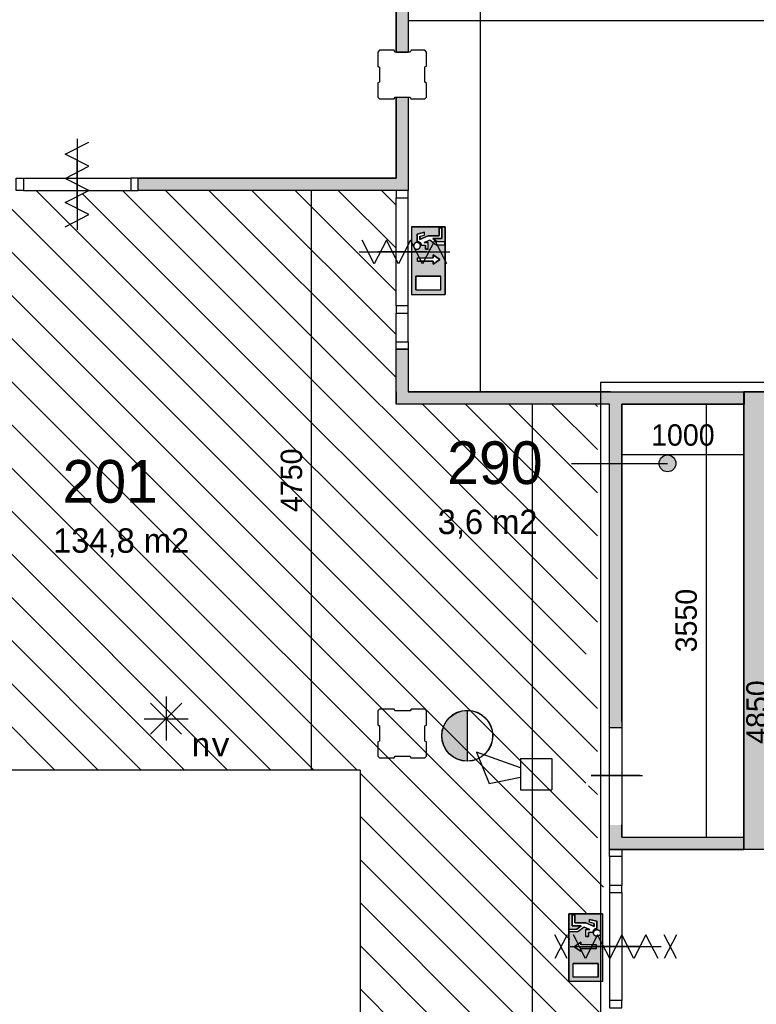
# Model space of a CAD drawing. Extents: x 393774 to 561444, y -100020 to -6220.
# Tile 29 of 47: x 541112 to 547146, y -68840 to -60770. Entities that reach past the tile are written whole.
import ezdxf
from ezdxf.enums import TextEntityAlignment as Align

# ---------------------------------------------------------------- set-up
doc = ezdxf.new("R2010")
doc.units = 0
doc.header["$MEASUREMENT"] = 0
doc.header["$PDMODE"] = 35
doc.header["$PDSIZE"] = -0.5
doc.layers.get('0').update_dxf_attribs({"linetype": 'CONTINUOUS'})
doc.layers.get('DEFPOINTS').update_dxf_attribs({"linetype": 'CONTINUOUS'})
for name, color, linetype in [('AA$1A---_ARCEER', 252, 'CONTINUOUS'), ('AL22----_BINNENWAND', 252, 'CONTINUOUS'), ('AL32----_BINNENKOZIJN', 252, 'CONTINUOUS'), ('AM$1A---_MAATVOERING', 252, 'CONTINUOUS'), ('Betonpalen', 252, 'CONTINUOUS'), ('Brandweer', 252, 'CONTINUOUS'), ('LAYER01', 252, 'CONTINUOUS'), ('M2', 252, 'CONTINUOUS'), ('OMPARTIMENTERING', 252, 'CONTINUOUS')]:
    doc.layers.add(name, color=color, linetype=linetype)
doc.styles.add('B-01', font='b-gbp')
doc.styles.add('MONOTXT', font='MONOTXT')
doc.dimstyles.new('BBA_STAND', dxfattribs={"dimtxt": 175, "dimasz": 1, "dimexe": 1, "dimexo": 0.001, "dimgap": 75, "dimtad": 1, "dimdec": 0, "dimzin": 0, "dimdsep": 46, "dimtxsty": 'B-01', "dimblk": 'NONE', "dimblk1": 'NONE', "dimblk2": 'PIJL1', "dimcen": 1, "dimse1": 1, "dimse2": 1, "dimclrd": 256, "dimclre": 1, "dimclrt": 256, "dimadec": 0, "dimazin": 0, "dimtfac": 1, "dimtdec": 0, "dimtmove": 0, "dimatfit": 0, "dimldrblk": 'PIJL1', "dimfxl": 1, "dimtolj": 1, "dimtzin": 0, "dimarcsym": 0})

# ---------------------------------------------------------------- blocks, each defined once
blk = doc.blocks.new('*D55')
at = {"layer": 'AM$1A---_MAATVOERING', "lineweight": -2, "transparency": 16777216}
blk.add_line((540547.6, -55819.1), (540547.6, -62069.1), dxfattribs=at)
at = {"layer": 'DEFPOINTS', "color": 0, "transparency": 16777216}
for p in [(544194.5, -55819.1), (540547.6, -62069.1), (544194.5, -62069.1)]:
    blk.add_point(p, dxfattribs=at)
at = {"layer": 'AM$1A---_MAATVOERING', "transparency": 16777216, "insert": (540385.1, -58944.1), "char_height": 175, "attachment_point": 5, "rotation": 90, "style": 'B-01'}
blk.add_mtext('\\A1;6250', dxfattribs=at)
blk = doc.blocks.new('_None')
blk = doc.blocks.new('PIJL1')
at = {"color": 1, "linetype": 'ByBlock'}
blk.add_line((0, 82.6), (0, -82.6), dxfattribs=at)
blk.add_solid([(-100, 16.7), (-100, -16.7), (0, 0)], dxfattribs=at)
blk = doc.blocks.new('*D56')
at = {"layer": 'AM$1A---_MAATVOERING', "lineweight": -2, "transparency": 16777216}
blk.add_line((544887.6, -63820.1), (544887.6, -55820.1), dxfattribs=at)
at = {"layer": 'DEFPOINTS', "color": 0, "transparency": 16777216}
for p in [(544887.6, -55820.1), (545236.6, -55820.1), (545236.6, -63820.1)]:
    blk.add_point(p, dxfattribs=at)
at = {"layer": 'AM$1A---_MAATVOERING', "transparency": 16777216, "insert": (544725.1, -59820.1), "char_height": 175, "attachment_point": 5, "rotation": 90, "style": 'B-01'}
blk.add_mtext('\\A1;8000', dxfattribs=at)
blk = doc.blocks.new('*D124')
at = {"layer": 'AM$1A---_MAATVOERING', "lineweight": -2, "transparency": 16777216}
blk.add_line((555044.3, -60780.1), (544294.3, -60780.1), dxfattribs=at)
at = {"layer": 'DEFPOINTS', "color": 0, "transparency": 16777216}
for p in [(544294.3, -60780.1), (544294.3, -61737.6), (555044.3, -61737.6)]:
    blk.add_point(p, dxfattribs=at)
at = {"layer": 'AM$1A---_MAATVOERING', "transparency": 16777216, "insert": (549669.3, -60617.6), "char_height": 175, "attachment_point": 5, "style": 'B-01'}
blk.add_mtext('\\A1;10750', dxfattribs=at)
blk = doc.blocks.new('*D127')
at = {"layer": 'AM$1A---_MAATVOERING', "lineweight": -2, "transparency": 16777216}
blk.add_line((546734.9, -63920.1), (546734.9, -67470.1), dxfattribs=at)
at = {"layer": 'DEFPOINTS', "color": 0, "transparency": 16777216}
for p in [(546668.9, -63920.1), (546668.9, -67470.1), (546734.9, -67470.1)]:
    blk.add_point(p, dxfattribs=at)
at = {"layer": 'AM$1A---_MAATVOERING', "transparency": 16777216, "insert": (546572.4, -65695.1), "char_height": 175, "attachment_point": 5, "rotation": 90, "style": 'B-01'}
blk.add_mtext('\\A1;3550', dxfattribs=at)
blk = doc.blocks.new('*D128')
at = {"layer": 'AM$1A---_MAATVOERING', "lineweight": -2, "transparency": 16777216}
blk.add_line((547044.3, -64337.8), (546044.3, -64337.8), dxfattribs=at)
at = {"layer": 'DEFPOINTS', "color": 0, "transparency": 16777216}
for p in [(546044.3, -64337.8), (546044.3, -64763.1), (547044.3, -64763.1)]:
    blk.add_point(p, dxfattribs=at)
at = {"layer": 'AM$1A---_MAATVOERING', "transparency": 16777216, "insert": (546544.3, -64175.3), "char_height": 175, "attachment_point": 5, "style": 'B-01'}
blk.add_mtext('\\A1;1000', dxfattribs=at)
blk = doc.blocks.new('*D130')
at = {"layer": 'AM$1A---_MAATVOERING', "lineweight": -2, "transparency": 16777216}
blk.add_line((547314.7, -64020.1), (547314.7, -68870.1), dxfattribs=at)
at = {"layer": 'DEFPOINTS', "color": 0, "transparency": 16777216}
for p in [(547631.7, -64020.1), (547314.7, -68870.1), (547631.7, -68870.1)]:
    blk.add_point(p, dxfattribs=at)
at = {"layer": 'AM$1A---_MAATVOERING', "transparency": 16777216, "insert": (547152.2, -66445.1), "char_height": 175, "attachment_point": 5, "rotation": 90, "style": 'B-01'}
blk.add_mtext('\\A1;4850', dxfattribs=at)
blk = doc.blocks.new('*D167')
at = {"layer": 'AM$1A---_MAATVOERING', "lineweight": -2, "transparency": 16777216}
blk.add_line((543501, -66920.1), (543501, -62170.1), dxfattribs=at)
at = {"layer": 'DEFPOINTS', "color": 0, "transparency": 16777216}
for p in [(543187.9, -62170.1), (543501, -62170.1), (542942.4, -66920.1)]:
    blk.add_point(p, dxfattribs=at)
at = {"layer": 'AM$1A---_MAATVOERING', "transparency": 16777216, "insert": (543338.5, -64545.1), "char_height": 175, "attachment_point": 5, "rotation": 90, "style": 'B-01'}
blk.add_mtext('\\A1;4750', dxfattribs=at)
blk = doc.blocks.new('*D175')
at = {"layer": 'AM$1A---_MAATVOERING', "lineweight": -2, "transparency": 16777216}
blk.add_line((545309.3, -63920.1), (545309.3, -79170.1), dxfattribs=at)
at = {"layer": 'DEFPOINTS', "color": 0, "transparency": 16777216}
for p in [(544125.1, -63920.1), (544125.1, -79170.1), (545309.3, -79170.1)]:
    blk.add_point(p, dxfattribs=at)
at = {"layer": 'AM$1A---_MAATVOERING', "transparency": 16777216, "insert": (545146.8, -71545.1), "char_height": 175, "attachment_point": 5, "rotation": 90, "style": 'B-01'}
blk.add_mtext('\\A1;15250', dxfattribs=at)

msp = doc.modelspace()

# ---------------------------------------------------------------- hatches: boundary and pattern name
at = {"layer": 'AA$1A---_ARCEER'}
for points in [[(544294.3, -56005.1), (544194.3, -56005.1), (544194.3, -61035.1), (544294.3, -61035.1)], [(544294.3, -62170.1), (544294.3, -61405.1), (544194.3, -61405.1), (544194.3, -62070.1), (542081.6, -62070.1), (542081.6, -62170.1)], [(545944.3, -63920.1), (545944.3, -64406.6), (546044.3, -64406.6), (546044.3, -63920.1), (547044.3, -63920.1), (547044.3, -63820.1), (545994.3, -63820.1), (544294.3, -63820.1), (544294.3, -63470.1), (544194.3, -63470.1), (544194.3, -63820.1), (544194.3, -63920.1)], [(547244.3, -67570.1), (547244.3, -64020.1), (549544.3, -64020.1), (549544.3, -67570.1), (549744.3, -67570.1), (549744.3, -63820.1), (547047.3, -63820.1), (547047.3, -63920.1), (547044.3, -63920.1), (547044.3, -67470.1), (547044.3, -67470.1), (547044.3, -67570.1)], [(546044.3, -64406.6), (545944.3, -64406.6), (545944.3, -66520.9), (545944.3, -66570.1), (546044.3, -66570.1), (546044.3, -66370.1)], [(547044.3, -67570.1), (547044.3, -67470.1), (546044.3, -67470.1), (546044.3, -67370.1), (545944.3, -67370.1), (545944.3, -67570.1), (546044.3, -67570.1)]]:
    msp.add_hatch(color=256, dxfattribs=at).paths.add_polyline_path(points)
at = {"layer": 'Brandweer'}
h = msp.add_hatch(color=256, dxfattribs=at)
h.paths.add_polyline_path([(544320.3, -62466.5), (544597.7, -62466.5), (544597.7, -63021.3), (544320.3, -63021.3)])
h.paths.add_polyline_path([(544498.9, -62749.4), (544498.9, -62772.5), (544554.4, -62735.5), (544498.9, -62698.5), (544498.9, -62721.7), (544369.4, -62721.7), (544369.4, -62749.4)], flags=16)
h.paths.add_polyline_path([(544357.2, -62873.4), (544357.2, -62984.4), (544560.7, -62984.4), (544560.7, -62873.4)], flags=16)
h.paths.add_polyline_path([(544435.9, -62651.4), (544459, -62651.4), (544459, -62595.9), (544425.4, -62595.9), (544472.5, -62574.5), (544523.7, -62614.4), (544593.1, -62614.4), (544593.1, -62591.3), (544531.6, -62591.3), (544496, -62563.6), (544570, -62563.6), (544570, -62475.7), (544546.8, -62475.7), (544546.8, -62540.4), (544458, -62540.4), (544389.6, -62571.6), (544389.6, -62544.6), (544426.6, -62535.4), (544426.6, -62511.5), (544366.5, -62526.6), (544366.5, -62587.6), (544373, -62588.2), (544373.3, -62588.2), (544382.9, -62591.5), (544383.3, -62591.7), (544388.5, -62595), (544388.9, -62595.4), (544392.5, -62598.6), (544392.7, -62598.8), (544397.1, -62604.6), (544397.5, -62605.2), (544398.9, -62608.1), (544402, -62617.1), (544402.1, -62617.4), (544402.1, -62617.8), (544402.2, -62618.3), (544402.3, -62618.7), (544402.3, -62619.1), (544435.9, -62619.1)], flags=16)
h.paths.add_polyline_path([(544345.5, -62602.6), (544341.2, -62612.3), (544340.9, -62612.8), (544341.1, -62612.4), (544336.8, -62623.7), (544344.7, -62644.2), (544353, -62647.9), (544363.6, -62653.3), (544384.2, -62647.5), (544395.7, -62629.5), (544392, -62608.4), (544374.8, -62595), (544365.2, -62596), (544353.8, -62596.8), (544346.4, -62604.6), (544340.7, -62609.9), (544340.7, -62609.9), (544337.3, -62629.8), (544342.5, -62637.6), (544349, -62648), (544356.4, -62649.7), (544369.4, -62653.3), (544388.5, -62643.6), (544392.5, -62633.4), (544393.3, -62631.7), (544393.2, -62631.8), (544393.7, -62629), (544393.7, -62628.9), (544393.7, -62629), (544393.7, -62629), (544395.7, -62617.9), (544389.9, -62608.8), (544388.3, -62605.9), (544388.6, -62606.4), (544377.9, -62596.2), (544355.9, -62595.7), (544348.7, -62602.4), (544339.9, -62610), (544339.5, -62616.2), (544337.7, -62630.9), (544350, -62648.4), (544370.9, -62653.1), (544379.9, -62648), (544380.4, -62647.7), (544380.2, -62647.8), (544390.4, -62641.4), (544396.2, -62620.3), (544391.7, -62612), (544386.5, -62601.6), (544376.9, -62597.9), (544376.4, -62597.7), (544376.5, -62597.8), (544365.1, -62594)], flags=16)
msp.add_hatch(color=256, dxfattribs=at).paths.add_polyline_path([(544777.9, -66847.3), (544777.9, -66430.8, 1)])
h = msp.add_hatch(color=256, dxfattribs=at)
h.paths.add_polyline_path([(545886.9, -68098.7), (545609.5, -68098.7), (545609.5, -68653.6), (545886.9, -68653.6)])
h.paths.add_polyline_path([(545708.3, -68381.6), (545708.3, -68404.8), (545652.8, -68367.8), (545708.3, -68330.8), (545708.3, -68353.9), (545837.8, -68353.9), (545837.8, -68381.6)], flags=16)
h.paths.add_polyline_path([(545849.9, -68505.6), (545849.9, -68616.6), (545646.5, -68616.6), (545646.5, -68505.6)], flags=16)
h.paths.add_polyline_path([(545771.3, -68283.7), (545748.2, -68283.7), (545748.2, -68228.2), (545781.8, -68228.2), (545734.7, -68206.8), (545683.4, -68246.7), (545614.1, -68246.7), (545614.1, -68223.6), (545675.5, -68223.6), (545711.1, -68195.8), (545637.2, -68195.8), (545637.2, -68108), (545660.3, -68108), (545660.3, -68172.7), (545749.1, -68172.7), (545817.5, -68203.8), (545817.5, -68176.9), (545780.5, -68167.6), (545780.5, -68143.8), (545840.7, -68158.8), (545840.7, -68219.8), (545834.2, -68220.4), (545833.8, -68220.5), (545824.3, -68223.8), (545823.8, -68224), (545818.7, -68227.3), (545818.2, -68227.7), (545814.7, -68230.8), (545814.5, -68231.1), (545810, -68236.8), (545809.7, -68237.4), (545808.3, -68240.3), (545805.1, -68249.3), (545805.1, -68249.7), (545805, -68250.1), (545805, -68250.5), (545804.9, -68250.9), (545804.8, -68251.3), (545771.3, -68251.3)], flags=16)
h.paths.add_polyline_path([(545861.7, -68234.9), (545865.9, -68244.5), (545866.3, -68245.1), (545866, -68244.7), (545870.4, -68255.9), (545862.5, -68276.5), (545854.2, -68280.2), (545843.6, -68285.5), (545822.9, -68279.8), (545811.5, -68261.7), (545815.2, -68240.6), (545832.3, -68227.3), (545842, -68228.2), (545853.3, -68229), (545860.8, -68236.8), (545866.4, -68242.2), (545866.4, -68242.1), (545869.9, -68262.1), (545864.7, -68269.8), (545858.1, -68280.2), (545850.8, -68281.9), (545837.7, -68285.5), (545818.6, -68275.9), (545814.7, -68265.6), (545813.9, -68263.9), (545813.9, -68264), (545813.4, -68261.3), (545813.4, -68261.2), (545813.4, -68261.2), (545813.4, -68261.2), (545811.5, -68250.1), (545817.3, -68241), (545818.9, -68238.1), (545818.6, -68238.7), (545829.3, -68228.5), (545851.3, -68227.9), (545858.5, -68234.6), (545867.2, -68242.2), (545867.7, -68248.5), (545869.5, -68263.1), (545857.2, -68280.6), (545836.3, -68285.3), (545827.3, -68280.2), (545826.7, -68280), (545827, -68280.1), (545816.8, -68273.6), (545810.9, -68252.5), (545815.5, -68244.3), (545820.7, -68233.9), (545830.3, -68230.2), (545830.7, -68230), (545830.6, -68230), (545842.1, -68226.2)], flags=16)
at = {"layer": 'LAYER01'}
msp.add_hatch(color=256, dxfattribs=at).paths.add_polyline_path([(546418.3, -64475.4, 1), (546418.3, -64337.8, 1)])

# ---------------------------------------------------------------- linework, layer by layer
at = {"layer": 'AA$1A---_ARCEER'}
for p, q in [((539832, -62170.1), (545752, -68090.2)), ((540185.5, -62170.1), (545894.6, -67879.1)), ((540539.1, -62170.1), (545844.3, -67475.3)), ((540892.6, -62170.1), (545749.9, -67027.4)), ((541246.1, -62170), (545844.3, -66768.2)), ((541626.1, -62196.4), (545844.3, -66414.7)), ((541953, -62169.8), (545753.4, -65970.2)), ((542306.8, -62170.1), (545844.3, -65707.6)), ((542660.4, -62170.1), (544194.3, -63704)), ((543013.9, -62170.1), (544194.3, -63350.4)), ((543367.5, -62170.1), (544194.3, -62996.9)), ((543721, -62170.1), (544194.3, -62643.3)), ((544074.6, -62170.1), (544194.3, -62289.8)), ((539981.4, -62673.1), (545617.9, -68309.6)), ((539794, -62839.3), (543874.8, -66920.1)), ((539794, -63192.8), (543521.3, -66920.1)), ((539794.3, -63546.6), (543167.7, -66920.1)), ((539794.3, -63900.2), (542814.2, -66920.1)), ((544410.4, -63920.1), (545844.3, -65354)), ((544763.9, -63920.1), (545844.3, -65000.5)), ((545117.5, -63920.1), (545844.3, -64646.9)), ((545471, -63920.1), (545844.3, -64293.4)), ((545824.6, -63920.1), (545844.3, -63939.8)), ((539794.3, -64253.7), (542460.6, -66920.1)), ((539794.3, -64607.3), (542107.1, -66920.1)), ((539400, -64920.1), (541400, -66920.1)), ((539753.5, -64920.1), (541753.5, -66920.1)), ((543899.7, -66945), (545867.1, -68912.3)), ((545772.2, -67049.7), (545844.3, -67121.8)), ((543899.7, -67298.5), (545599.7, -68998.5)), ((543899.7, -67652.1), (545944.3, -69696.6)), ((543899.7, -68005.6), (545944.3, -70050.2)), ((543899.7, -68359.2), (545944.3, -70403.7)), ((543899.7, -68712.7), (545944.3, -70757.3))]:
    msp.add_line(p, q, dxfattribs=at)
at = {"layer": 'AL22----_BINNENWAND'}
for p, q in [((546044.3, -66370.1), (546044.3, -67370.1)), ((545944.3, -66570.1), (546044.3, -66570.1))]:
    msp.add_line(p, q, dxfattribs=at)
for points in [[(544194.3, -61035.1), (544194.3, -56005.1)], [(544194.3, -56005.1), (544194.3, -61035.1)], [(544194.3, -56005.1), (544194.3, -61035.1)], [(544294.3, -56005.1), (544294.3, -61035.1)], [(544294.3, -56005.1), (544294.3, -61035.1)], [(544294.3, -56005.1), (544294.3, -61035.1)], [(544294.3, -61035.1), (544194.3, -61035.1)], [(544194.3, -61035.1), (544294.3, -61035.1)], [(544194.3, -61035.1), (544294.3, -61035.1)], [(544294.3, -61405.1), (544294.3, -62170.1), (542081.6, -62170.1)], [(544194.3, -61405.1), (544194.3, -62070.1), (542081.6, -62070.1)], [(544294.3, -61405.1), (544294.3, -62170.1), (542081.6, -62170.1)], [(544194.3, -61405.1), (544194.3, -62070.1), (542081.6, -62070.1)], [(544194.3, -61405.1), (544294.3, -61405.1)], [(544194.3, -61405.1), (544294.3, -61405.1)], [(544194.3, -61405.1), (544294.3, -61405.1)], [(544194.3, -62070.1), (544194.3, -61405.1)], [(544294.3, -61405.1), (544294.3, -62170.1)], [(542081.6, -62070.1), (544194.3, -62070.1)], [(542081.6, -62170.1), (542081.6, -62070.1)], [(544294.3, -62170.1), (542081.6, -62170.1)], [(544194.3, -63470.1), (544294.3, -63470.1)], [(544194.3, -63920.1), (544194.3, -63470.1)], [(544194.3, -63820.1), (544194.3, -63470.1)], [(544194.3, -63820.1), (544194.3, -63470.1)], [(544294.3, -63470.1), (544294.3, -63820.1)], [(544194.3, -63820.1), (544194.3, -63920.1)], [(544194.3, -63820.1), (544194.3, -63920.1)], [(544294.3, -63820.1), (545994.3, -63820.1)], [(545952, -63820.1), (544294.3, -63820.1)], [(545994.3, -63820.1), (547047.3, -63820.1)], [(549744.3, -63820.1), (547044.3, -63820.1), (547044.3, -67570.1)], [(549744.3, -63820.1), (547044.3, -63820.1), (547044.3, -67570.1)], [(547044.3, -63820.1), (549744.3, -63820.1)], [(547044.3, -67570.1), (547044.3, -63820.1)], [(547047.3, -63820.1), (547047.3, -63920.1)], [(547047.3, -63820.1), (547047.3, -63920.1)], [(547047.3, -63820.1), (547047.3, -63920.1)], [(545944.3, -63920.1), (544194.3, -63920.1)], [(545944.3, -66520.9), (545944.3, -63920.1)], [(547047.3, -63920.1), (546044.3, -63920.1)], [(546044.3, -66520.9), (546044.3, -63920.1), (547047.3, -63920.1)], [(546044.3, -66520.9), (546044.3, -63920.1), (547047.3, -63920.1)], [(546044.3, -63920.1), (546044.3, -66520.9)], [(545944.3, -66570.1), (545944.3, -66370.1)], [(545944.3, -66570.1), (545944.3, -66370.1)], [(545944.3, -67370.1), (545944.3, -66370.1)], [(543899.7, -66920.1), (535544.3, -66920.1)], [(543899.7, -66920.1), (543899.7, -75464.6)], [(545944.3, -67570.1), (545944.3, -67370.1)], [(545944.3, -67570.1), (545944.3, -67370.1)], [(545944.3, -67570.1), (545944.3, -67370.1)], [(546044.3, -67370.1), (546044.3, -67470.1)], [(546044.3, -67470.1), (546044.3, -67370.1)], [(546044.3, -67470.1), (546044.3, -67370.1)], [(546044.3, -67470.1), (547044.3, -67470.1)], [(546044.3, -67470.1), (547044.3, -67470.1)], [(546044.3, -67470.1), (547044.3, -67470.1)], [(547044.3, -67470.1), (547044.3, -67570.1)], [(547044.3, -67470.1), (547044.3, -67570.1)], [(547044.3, -67470.1), (547044.3, -67570.1)], [(547044.3, -67570.1), (545944.3, -67570.1)], [(545944.3, -67570.1), (547044.3, -67570.1)], [(545944.3, -67570.1), (547044.3, -67570.1)], [(547244.3, -67570.1), (547044.3, -67570.1)], [(547244.3, -67570.1), (547044.3, -67570.1)], [(547244.3, -67570.1), (547044.3, -67570.1)]]:
    msp.add_lwpolyline(points, dxfattribs=at)
at = {"layer": 'AL32----_BINNENKOZIJN'}
for points in [[(541581.7, -62320.1), (541581.7, -62120.1), (541581.7, -61920.1)], [(541581.7, -61920.1), (541581.7, -62120.1), (541581.7, -62320.1)], [(541141.6, -62070.1), (542021.9, -62070.1)], [(541141.6, -62170.1), (542021.9, -62169.8)], [(544194.3, -63115.3), (544194.3, -62230.8)], [(544294, -63115.3), (544294, -62230.8)], [(544444.3, -62673.1), (544244.3, -62673.1), (544044.3, -62673.1)], [(544064, -62673.1), (544264, -62673.1), (544464, -62673.1)], [(544194.3, -63410.3), (544194.3, -63175.1)], [(544294, -63410.3), (544294, -63175.1)], [(545794.3, -66963.6), (545994.3, -66963.6), (546194.3, -66963.6)], [(546194.3, -66963.6), (545994.3, -66963.6), (545794.3, -66963.6)], [(545814.3, -66963.6), (546014.3, -66963.6), (546214.3, -66963.6)], [(545944.6, -67629.8), (545944.6, -67865.1)], [(546044.3, -67629.8), (546044.3, -67865.1)], [(545944.6, -67924.8), (545944.6, -68810.3)], [(546044.3, -67924.8), (546044.3, -68810.3)]]:
    msp.add_lwpolyline(points, dxfattribs=at)
for points in [[(541081.6, -62070.1), (541141.6, -62070.1), (541141.6, -62170.1), (541081.6, -62170.1)], [(542081.6, -62070.1), (542021.9, -62070.1), (542021.9, -62169.8), (542081.6, -62169.8)], [(544194.3, -62171.1), (544194.3, -62230.8), (544294, -62230.8), (544294, -62171.1)], [(544194.3, -63115.3), (544194.3, -63175.1), (544294, -63175.1), (544294, -63115.3)], [(544194.3, -63470.1), (544194.3, -63410.3), (544294, -63410.3), (544294, -63470.1)], [(546044.3, -67570.1), (546044.3, -67629.8), (545944.6, -67629.8), (545944.6, -67570.1)], [(546044.3, -67924.8), (546044.3, -67865.1), (545944.6, -67865.1), (545944.6, -67924.8)], [(546044.3, -68870.1), (546044.3, -68810.3), (545944.6, -68810.3), (545944.6, -68870.1)]]:
    msp.add_lwpolyline(points, close=True, dxfattribs=at)
at = {"layer": 'Betonpalen'}
for p, q in [((544059.4, -61020.1), (544044.4, -61035.1)), ((544059.4, -61020.1), (544044.4, -61035.1)), ((544044.4, -61035.1), (544044.4, -61150.1)), ((544044.4, -61035.1), (544044.4, -61150.1)), ((544180.4, -61020.1), (544059.4, -61020.1)), ((544180.4, -61020.1), (544059.4, -61020.1)), ((544185.4, -61035.1), (544180.4, -61020.1)), ((544185.4, -61035.1), (544180.4, -61020.1)), ((544310.4, -61035.1), (544185.4, -61035.1)), ((544310.4, -61035.1), (544185.4, -61035.1)), ((544318.4, -61020.1), (544310.4, -61035.1)), ((544318.4, -61020.1), (544310.4, -61035.1)), ((544429.4, -61020.1), (544318.4, -61020.1)), ((544429.4, -61020.1), (544318.4, -61020.1)), ((544444.4, -61035.1), (544429.4, -61020.1)), ((544444.4, -61035.1), (544429.4, -61020.1)), ((544444.4, -61152.1), (544444.4, -61035.1)), ((544444.4, -61152.1), (544444.4, -61035.1)), ((544044.4, -61150.1), (544059.4, -61158.1)), ((544044.4, -61150.1), (544059.4, -61158.1)), ((544059.4, -61158.1), (544059.4, -61283.1)), ((544059.4, -61158.1), (544059.4, -61283.1)), ((544429.4, -61157.1), (544444.4, -61152.1)), ((544429.4, -61157.1), (544444.4, -61152.1)), ((544429.4, -61282.1), (544429.4, -61157.1)), ((544429.4, -61282.1), (544429.4, -61157.1)), ((544059.4, -61283.1), (544044.4, -61288.1)), ((544059.4, -61283.1), (544044.4, -61288.1)), ((544044.4, -61288.1), (544044.4, -61405.1)), ((544044.4, -61288.1), (544044.4, -61405.1)), ((544444.4, -61290.1), (544429.4, -61282.1)), ((544444.4, -61290.1), (544429.4, -61282.1)), ((544444.4, -61405.1), (544444.4, -61290.1)), ((544444.4, -61405.1), (544444.4, -61290.1)), ((544044.4, -61405.1), (544059.4, -61420.1)), ((544044.4, -61405.1), (544059.4, -61420.1)), ((544178.4, -61420.1), (544186.4, -61405.1)), ((544178.4, -61420.1), (544186.4, -61405.1)), ((544186.4, -61405.1), (544311.4, -61405.1)), ((544186.4, -61405.1), (544311.4, -61405.1)), ((544311.4, -61405.1), (544316.4, -61420.1)), ((544311.4, -61405.1), (544316.4, -61420.1)), ((544429.4, -61420.1), (544444.4, -61405.1)), ((544429.4, -61420.1), (544444.4, -61405.1)), ((544059.4, -61420.1), (544178.4, -61420.1)), ((544059.4, -61420.1), (544178.4, -61420.1)), ((544316.4, -61420.1), (544429.4, -61420.1)), ((544316.4, -61420.1), (544429.4, -61420.1)), ((544059.4, -66420.1), (544044.4, -66435.1)), ((544059.4, -66420.1), (544044.4, -66435.1)), ((544044.4, -66435.1), (544044.4, -66550.1)), ((544044.4, -66435.1), (544044.4, -66550.1)), ((544180.4, -66420.1), (544059.4, -66420.1)), ((544180.4, -66420.1), (544059.4, -66420.1)), ((544185.4, -66435.1), (544180.4, -66420.1)), ((544185.4, -66435.1), (544180.4, -66420.1)), ((544310.4, -66435.1), (544185.4, -66435.1)), ((544310.4, -66435.1), (544185.4, -66435.1)), ((544318.4, -66420.1), (544310.4, -66435.1)), ((544318.4, -66420.1), (544310.4, -66435.1)), ((544429.4, -66420.1), (544318.4, -66420.1)), ((544429.4, -66420.1), (544318.4, -66420.1)), ((544444.4, -66435.1), (544429.4, -66420.1)), ((544444.4, -66435.1), (544429.4, -66420.1)), ((544444.4, -66552.1), (544444.4, -66435.1)), ((544444.4, -66552.1), (544444.4, -66435.1)), ((544044.4, -66550.1), (544059.4, -66558.1)), ((544044.4, -66550.1), (544059.4, -66558.1)), ((544059.4, -66558.1), (544059.4, -66683.1)), ((544059.4, -66558.1), (544059.4, -66683.1)), ((544429.4, -66557.1), (544444.4, -66552.1)), ((544429.4, -66557.1), (544444.4, -66552.1)), ((544429.4, -66682.1), (544429.4, -66557.1)), ((544429.4, -66682.1), (544429.4, -66557.1)), ((544059.4, -66683.1), (544044.4, -66688.1)), ((544059.4, -66683.1), (544044.4, -66688.1)), ((544044.4, -66688.1), (544044.4, -66805.1)), ((544044.4, -66688.1), (544044.4, -66805.1)), ((544444.4, -66690.1), (544429.4, -66682.1)), ((544444.4, -66690.1), (544429.4, -66682.1)), ((544444.4, -66805.1), (544444.4, -66690.1)), ((544444.4, -66805.1), (544444.4, -66690.1)), ((544044.4, -66805.1), (544059.4, -66820.1)), ((544044.4, -66805.1), (544059.4, -66820.1)), ((544059.4, -66820.1), (544178.4, -66820.1)), ((544059.4, -66820.1), (544178.4, -66820.1)), ((544178.4, -66820.1), (544186.4, -66805.1)), ((544178.4, -66820.1), (544186.4, -66805.1)), ((544186.4, -66805.1), (544311.4, -66805.1)), ((544186.4, -66805.1), (544311.4, -66805.1)), ((544311.4, -66805.1), (544316.4, -66820.1)), ((544311.4, -66805.1), (544316.4, -66820.1)), ((544316.4, -66820.1), (544429.4, -66820.1)), ((544316.4, -66820.1), (544429.4, -66820.1)), ((544429.4, -66820.1), (544444.4, -66805.1)), ((544429.4, -66820.1), (544444.4, -66805.1))]:
    msp.add_line(p, q, dxfattribs=at)
at = {"layer": 'Brandweer'}
for p, q in [((544320.3, -62466.5), (544320.3, -63021.3)), ((544320.3, -62466.5), (544597.7, -62466.5)), ((544366.5, -62526.6), (544426.6, -62511.5)), ((544366.5, -62587.6), (544366.5, -62526.6)), ((544389.6, -62544.6), (544426.6, -62535.4)), ((544389.6, -62571.6), (544458, -62540.4)), ((544426.6, -62535.4), (544426.6, -62511.5)), ((544458, -62540.4), (544546.8, -62540.4)), ((544546.8, -62540.4), (544546.8, -62475.7)), ((544546.8, -62475.7), (544570, -62475.7)), ((544570, -62475.7), (544570, -62563.6)), ((544597.7, -62466.5), (544597.7, -63021.3)), ((544389.6, -62544.6), (544389.6, -62571.6)), ((544402.3, -62619.1), (544435.9, -62619.1)), ((544425.4, -62595.9), (544472.5, -62574.5)), ((544425.4, -62595.9), (544459, -62595.9)), ((544435.9, -62651.4), (544435.9, -62619.1)), ((544459, -62651.4), (544459, -62595.9)), ((544472.3, -62574.4), (544523.7, -62614.4)), ((544496, -62563.6), (544531.6, -62591.3)), ((544570, -62563.6), (544496, -62563.6)), ((544523.7, -62614.4), (544593.1, -62614.4)), ((544593.1, -62591.3), (544531.6, -62591.3)), ((544593.1, -62614.4), (544593.1, -62591.3)), ((544459, -62651.4), (544435.9, -62651.4)), ((544554.4, -62735.5), (544498.9, -62698.5)), ((544498.9, -62698.5), (544498.9, -62721.7)), ((544369.4, -62721.7), (544498.9, -62721.7)), ((544369.4, -62749.4), (544498.9, -62749.4)), ((544498.9, -62772.5), (544554.4, -62735.5)), ((544498.9, -62749.4), (544498.9, -62772.5)), ((544357.2, -62873.4), (544560.7, -62873.4)), ((544357.2, -62984.4), (544357.2, -62873.4)), ((544560.7, -62984.4), (544560.7, -62873.4)), ((544320.3, -63021.3), (544597.7, -63021.3)), ((544357.2, -62984.4), (544560.7, -62984.4)), ((542311.1, -66318.4, 2600), (542311.1, -66678.2, 2600)), ((542183.8, -66371.1, 2600), (542438.3, -66625.5, 2600)), ((542183.8, -66626.8, 2600), (542439.6, -66371.1, 2600)), ((544777.9, -66429.6), (544777.9, -66848.5)), ((542130.2, -66499.2, 2600), (542491.9, -66499.2, 2600)), ((544854.6, -66774), (544957.2, -67030.5)), ((545213.7, -66902.2), (544854.6, -66774)), ((545213.7, -66825.3), (545470.1, -66825.3)), ((545213.7, -66825.3), (545213.7, -67081.8)), ((545470.1, -66825.3), (545470.1, -67081.8)), ((544957.2, -67030.5), (545213.7, -66979.2)), ((545213.7, -67081.8), (545470.1, -67081.8)), ((545886.9, -68098.7, 2600), (545609.5, -68098.7, 2600)), ((545609.5, -68098.7, 2600), (545609.5, -68653.6, 2600)), ((545660.3, -68108, 2600), (545637.2, -68108, 2600)), ((545637.2, -68108, 2600), (545637.2, -68195.8, 2600)), ((545660.3, -68172.7, 2600), (545660.3, -68108, 2600)), ((545886.9, -68098.7, 2600), (545886.9, -68653.6, 2600)), ((545749.1, -68172.7, 2600), (545660.3, -68172.7, 2600)), ((545817.5, -68203.8, 2600), (545749.1, -68172.7, 2600)), ((545840.7, -68158.8, 2600), (545780.5, -68143.8, 2600)), ((545780.5, -68167.6, 2600), (545780.5, -68143.8, 2600)), ((545817.5, -68176.9, 2600), (545780.5, -68167.6, 2600)), ((545817.5, -68176.9, 2600), (545817.5, -68203.8, 2600)), ((545840.7, -68219.8, 2600), (545840.7, -68158.8, 2600)), ((545614.1, -68223.6, 2600), (545675.5, -68223.6, 2600)), ((545614.1, -68246.7, 2600), (545614.1, -68223.6, 2600)), ((545683.4, -68246.7, 2600), (545614.1, -68246.7, 2600)), ((545637.2, -68195.8, 2600), (545711.1, -68195.8, 2600)), ((545711.1, -68195.8, 2600), (545675.5, -68223.6, 2600)), ((545734.9, -68206.7, 2600), (545683.4, -68246.7, 2600)), ((545781.8, -68228.2, 2600), (545734.7, -68206.8, 2600)), ((545781.8, -68228.2, 2600), (545748.2, -68228.2, 2600)), ((545748.2, -68283.7, 2600), (545748.2, -68228.2, 2600)), ((545771.3, -68283.7, 2600), (545771.3, -68251.3, 2600)), ((545804.8, -68251.3, 2600), (545771.3, -68251.3, 2600)), ((545652.8, -68367.8, 2600), (545708.3, -68330.8, 2600)), ((545708.3, -68330.8, 2600), (545708.3, -68353.9, 2600)), ((545837.8, -68353.9, 2600), (545708.3, -68353.9, 2600)), ((545748.2, -68283.7, 2600), (545771.3, -68283.7, 2600)), ((545708.3, -68404.8, 2600), (545652.8, -68367.8, 2600)), ((545837.8, -68381.6, 2600), (545708.3, -68381.6, 2600)), ((545708.3, -68381.6, 2600), (545708.3, -68404.8, 2600)), ((545646.5, -68616.6, 2600), (545646.5, -68505.6, 2600)), ((545849.9, -68505.6, 2600), (545646.5, -68505.6, 2600)), ((545849.9, -68616.6, 2600), (545849.9, -68505.6, 2600)), ((545886.9, -68653.6, 2600), (545609.5, -68653.6, 2600)), ((545849.9, -68616.6, 2600), (545646.5, -68616.6, 2600))]:
    msp.add_line(p, q, dxfattribs=at)
for points in [[(541485, -62466.6), (541678.5, -62367.6), (541485, -62268.6), (541678.5, -62169.6), (541485, -62070.6), (541678.5, -61971.6), (541485, -61872.6), (541678.5, -61773.6)], [(541581.7, -61747.6), (541581.7, -62492.6)], [(541581.7, -61747.6), (541581.7, -62492.6)], [(544597.7, -62466.5), (544320.3, -62466.5), (544320.3, -63021.3), (544597.7, -63021.3), (544597.7, -62466.5)], [(544570, -62475.7), (544546.8, -62475.7), (544546.8, -62540.4), (544458, -62540.4), (544389.6, -62571.6), (544389.6, -62544.6), (544426.6, -62535.4), (544426.6, -62511.5), (544366.5, -62526.6), (544366.5, -62587.6), (544372.3, -62588), (544374.8, -62588.5), (544377.4, -62589.2), (544380.1, -62590.2), (544383.6, -62591.9), (544386.3, -62593.5), (544388.2, -62594.8), (544390.5, -62596.7), (544392.4, -62598.5), (544394.9, -62601.3), (544396.8, -62604.1), (544398.6, -62607.1), (544399.9, -62610), (544401.3, -62614.2), (544402, -62617.1), (544402.7, -62619.1), (544435.9, -62619.1), (544435.9, -62651.4), (544459, -62651.4), (544459, -62595.9), (544425.4, -62595.9), (544472.5, -62574.5), (544523.7, -62614.4), (544593.1, -62614.4), (544593.1, -62591.3), (544531.6, -62591.3), (544496, -62563.6), (544570, -62563.6), (544570, -62475.7)], [(544610.5, -62769.8), (544511.5, -62576.3), (544412.5, -62769.8), (544313.5, -62576.3), (544214.5, -62769.8), (544115.5, -62576.3), (544016.5, -62769.8), (543917.5, -62576.3)], [(544346.9, -62643.3), (544347.9, -62644.2), (544348.9, -62645.1), (544350, -62646), (544351.1, -62646.7), (544352.2, -62647.5), (544353.4, -62648.1), (544354.6, -62648.8), (544355.9, -62649.3), (544357.1, -62649.8), (544358.4, -62650.2), (544359.8, -62650.6), (544361.1, -62650.9), (544362.4, -62651.1), (544363.8, -62651.3), (544365.1, -62651.4), (544366.5, -62651.4), (544367.9, -62651.4), (544369.2, -62651.3), (544370.6, -62651.1), (544371.9, -62650.9), (544373.2, -62650.6), (544374.5, -62650.2), (544375.8, -62649.8), (544377.1, -62649.3), (544378.4, -62648.8), (544379.6, -62648.1), (544380.8, -62647.5), (544381.9, -62646.7), (544383, -62646), (544384.1, -62645.1), (544385.1, -62644.2), (544386.1, -62643.3), (544387.1, -62642.3), (544387.9, -62641.3), (544388.8, -62640.2), (544389.6, -62639.1), (544390.3, -62637.9), (544391, -62636.8), (544391.6, -62635.5), (544392.1, -62634.3), (544392.6, -62633), (544393, -62631.7), (544393.4, -62630.4), (544393.7, -62629.1), (544393.9, -62627.8), (544394.1, -62626.4), (544394.2, -62625), (544394.2, -62623.7), (544394.2, -62622.3), (544394.1, -62621), (544393.9, -62619.6), (544393.7, -62618.3), (544393.4, -62616.9), (544393, -62615.6), (544392.6, -62614.3), (544392.1, -62613.1), (544391.6, -62611.8), (544391, -62610.6), (544390.3, -62609.4), (544389.6, -62608.3), (544388.8, -62607.2), (544387.9, -62606.1), (544387.1, -62605), (544386.1, -62604.1), (544385.1, -62603.1), (544384.1, -62602.2), (544383, -62601.4), (544381.9, -62600.6), (544380.8, -62599.9), (544379.6, -62599.2), (544378.4, -62598.6), (544377.1, -62598), (544375.8, -62597.6), (544374.5, -62597.1), (544373.2, -62596.8), (544371.9, -62596.5), (544370.6, -62596.2), (544369.2, -62596.1), (544367.9, -62596), (544366.5, -62595.9), (544365.1, -62596), (544363.8, -62596.1), (544362.4, -62596.2), (544361.1, -62596.5), (544359.8, -62596.8), (544358.4, -62597.1), (544357.1, -62597.6), (544355.9, -62598), (544354.6, -62598.6), (544353.4, -62599.2), (544352.2, -62599.9), (544351.1, -62600.6), (544350, -62601.4), (544348.9, -62602.2), (544347.9, -62603.1), (544346.9, -62604.1), (544345.9, -62605), (544345, -62606.1), (544344.2, -62607.2), (544343.4, -62608.3), (544342.7, -62609.4), (544342, -62610.6), (544341.4, -62611.8), (544340.9, -62613.1), (544340.4, -62614.3), (544339.9, -62615.6), (544339.6, -62616.9), (544339.3, -62618.3), (544339.1, -62619.6), (544338.9, -62621), (544338.8, -62622.3), (544338.8, -62623.7), (544338.8, -62625), (544338.9, -62626.4), (544339.1, -62627.8), (544339.3, -62629.1), (544339.6, -62630.4), (544339.9, -62631.7), (544340.4, -62633), (544340.9, -62634.3), (544341.4, -62635.5), (544342, -62636.8), (544342.7, -62637.9), (544343.4, -62639.1), (544344.2, -62640.2), (544345, -62641.3), (544345.9, -62642.3), (544346.9, -62643.3)], [(544362.4, -62596.2), (544357.8, -62597.3), (544352.6, -62599.6), (544348.8, -62602.3), (544346.2, -62604.7), (544343.3, -62608.5), (544341.2, -62612.3), (544339.3, -62618), (544338.8, -62625.4), (544339.9, -62631.6), (544341.5, -62635.7), (544342.6, -62637.8), (544344.3, -62640.4), (544346.1, -62642.5), (544349.5, -62645.6), (544353.1, -62648), (544357.4, -62649.9), (544363.1, -62651.2), (544367.4, -62651.4), (544370.9, -62651.1), (544376.5, -62649.5), (544380, -62647.9), (544384.3, -62644.9), (544388.5, -62640.6), (544390.4, -62637.7), (544392.5, -62633.3), (544393.7, -62629), (544394.2, -62622.3), (544393.2, -62616.2), (544391.6, -62612), (544389.8, -62608.7), (544387.5, -62605.5), (544384, -62602.2), (544380.1, -62599.5), (544376.8, -62597.9), (544372.6, -62596.6), (544369.8, -62596.1), (544365.2, -62596), (544362.4, -62596.2)], [(544366.5, -62587.6), (544366.9, -62587.6), (544367.3, -62587.6), (544367.7, -62587.6), (544368.1, -62587.6), (544368.5, -62587.6), (544368.9, -62587.6), (544369.3, -62587.7), (544369.7, -62587.7), (544370.2, -62587.8), (544370.6, -62587.8), (544371, -62587.8), (544371.4, -62587.9), (544371.8, -62588), (544372.2, -62588), (544372.6, -62588.1), (544373, -62588.2), (544373.4, -62588.2), (544373.8, -62588.3), (544374.2, -62588.4), (544374.6, -62588.5), (544375, -62588.6), (544375.4, -62588.7), (544375.8, -62588.8), (544376.1, -62588.9), (544376.5, -62589), (544376.9, -62589.1), (544377.3, -62589.2), (544377.7, -62589.3), (544378.1, -62589.5), (544378.5, -62589.6), (544378.9, -62589.7), (544379.2, -62589.9), (544379.6, -62590), (544380, -62590.2), (544380.4, -62590.3), (544380.7, -62590.5), (544381.1, -62590.7), (544381.5, -62590.8), (544381.9, -62591), (544382.2, -62591.2), (544382.6, -62591.4), (544383, -62591.5), (544383.3, -62591.7), (544383.7, -62591.9), (544384, -62592.1), (544384.4, -62592.3), (544384.7, -62592.5), (544385.1, -62592.7), (544385.4, -62592.9), (544385.8, -62593.1), (544386.1, -62593.4), (544386.5, -62593.6), (544386.8, -62593.8), (544387.1, -62594), (544387.5, -62594.3), (544387.8, -62594.5), (544388.1, -62594.8), (544388.5, -62595), (544388.8, -62595.3), (544389.1, -62595.5), (544389.4, -62595.8), (544389.7, -62596), (544390, -62596.3), (544390.3, -62596.6), (544390.6, -62596.8), (544390.9, -62597.1), (544391.2, -62597.4), (544391.5, -62597.7), (544391.8, -62597.9), (544392.1, -62598.2), (544392.4, -62598.5), (544392.7, -62598.8), (544393, -62599.1), (544393.2, -62599.4), (544393.5, -62599.7), (544393.8, -62600), (544394, -62600.3), (544394.3, -62600.6), (544394.6, -62601), (544394.8, -62601.3), (544395.1, -62601.6), (544395.3, -62601.9), (544395.6, -62602.2), (544395.8, -62602.6), (544396, -62602.9), (544396.3, -62603.2), (544396.5, -62603.6), (544396.7, -62603.9), (544396.9, -62604.3), (544397.2, -62604.6), (544397.4, -62604.9), (544397.6, -62605.3), (544397.8, -62605.6), (544398, -62606), (544398.2, -62606.4), (544398.4, -62606.7), (544398.6, -62607.1), (544398.8, -62607.4), (544398.9, -62607.8), (544399.1, -62608.2), (544399.3, -62608.5), (544399.4, -62608.9), (544399.6, -62609.3), (544399.8, -62609.7), (544399.9, -62610), (544400.1, -62610.4), (544400.2, -62610.8), (544400.4, -62611.2), (544400.5, -62611.6), (544400.6, -62611.9), (544400.8, -62612.3), (544400.9, -62612.7), (544401, -62613.1), (544401.1, -62613.5), (544401.3, -62613.9), (544401.4, -62614.3), (544401.5, -62614.7), (544401.6, -62615.1), (544401.7, -62615.5), (544401.7, -62615.9), (544401.8, -62616.3), (544401.9, -62616.6), (544402, -62617), (544402.1, -62617.4), (544402.1, -62617.8), (544402.2, -62618.3), (544402.3, -62618.7), (544402.3, -62619.1)], [(543891.5, -62673.1), (544636.5, -62673.1)], [(543891.5, -62673.1), (544636.5, -62673.1)], [(544369.4, -62749.4), (544369.4, -62721.7), (544498.9, -62721.7), (544498.9, -62698.5), (544554.4, -62735.5), (544498.9, -62772.5), (544498.9, -62749.4), (544369.4, -62749.4)], [(544560.7, -62873.4), (544357.2, -62873.4), (544357.2, -62984.4), (544560.7, -62984.4), (544560.7, -62873.4)], [(545596.4, -68270.8), (545496.4, -68464.4)], [(545596.4, -68464.4), (545496.4, -68270.8)], [(546340.8, -68464.4), (546241.8, -68270.8), (546142.8, -68464.4), (546043.8, -68270.8), (545944.8, -68464.4), (545845.8, -68270.8), (545746.8, -68464.4), (545647.8, -68270.8)], [(546491.8, -68464.4), (546391.8, -68270.8)], [(546491.8, -68270.8), (546391.8, -68464.4)], [(545621.8, -68367.6), (546366.8, -68367.6)], [(545621.8, -68367.6), (546366.8, -68367.6)], [(546194.3, -68367.6), (545994.3, -68367.6), (545794.3, -68367.6)]]:
    msp.add_lwpolyline(points, dxfattribs=at)
msp.add_lwpolyline([(544366.5, -62587.6), (544373.2, -62588.2), (544383.1, -62591.6), (544388.6, -62595.1), (544392.5, -62598.7), (544397.3, -62604.8), (544400.4, -62611.2), (544401.8, -62616.1), (544402.7, -62619.1), (544435.9, -62619.1), (544435.9, -62651.4), (544459, -62651.4), (544459, -62595.9), (544425.4, -62595.9), (544472.5, -62574.5), (544523.7, -62614.4), (544593.1, -62614.4), (544593.1, -62591.3), (544531.6, -62591.3), (544496, -62563.6), (544570, -62563.6), (544570, -62475.7), (544546.8, -62475.7), (544546.8, -62540.4), (544458, -62540.4), (544389.6, -62571.6), (544389.6, -62544.6), (544426.6, -62535.4), (544426.6, -62511.5), (544366.5, -62526.6)], close=True, dxfattribs=at)
at = {"layer": 'Brandweer', "elevation": 2600}
for points in [[(545609.5, -68098.7), (545886.9, -68098.7), (545886.9, -68653.6), (545609.5, -68653.6), (545609.5, -68098.7)], [(545637.2, -68108), (545660.3, -68108), (545660.3, -68172.7), (545749.1, -68172.7), (545817.5, -68203.8), (545817.5, -68176.9), (545780.5, -68167.6), (545780.5, -68143.8), (545840.7, -68158.8), (545840.7, -68219.8), (545834.8, -68220.3), (545832.3, -68220.8), (545829.8, -68221.5), (545827.1, -68222.5), (545823.6, -68224.1), (545820.8, -68225.7), (545819, -68227), (545816.6, -68229), (545814.7, -68230.8), (545812.3, -68233.6), (545810.3, -68236.3), (545808.6, -68239.3), (545807.2, -68242.3), (545805.8, -68246.4), (545805.1, -68249.3), (545804.5, -68251.3), (545771.3, -68251.3), (545771.3, -68283.7), (545748.2, -68283.7), (545748.2, -68228.2), (545781.8, -68228.2), (545734.7, -68206.8), (545683.4, -68246.7), (545614.1, -68246.7), (545614.1, -68223.6), (545675.5, -68223.6), (545711.1, -68195.8), (545637.2, -68195.8), (545637.2, -68108)], [(545840.7, -68219.8), (545840.3, -68219.8), (545839.8, -68219.8), (545839.4, -68219.8), (545839, -68219.8), (545838.6, -68219.9), (545838.2, -68219.9), (545837.8, -68219.9), (545837.4, -68219.9), (545837, -68220), (545836.6, -68220), (545836.2, -68220.1), (545835.8, -68220.1), (545835.4, -68220.2), (545835, -68220.3), (545834.6, -68220.3), (545834.2, -68220.4), (545833.8, -68220.5), (545833.4, -68220.5), (545833, -68220.6), (545832.6, -68220.7), (545832.2, -68220.8), (545831.8, -68220.9), (545831.4, -68221), (545831, -68221.1), (545830.6, -68221.2), (545830.2, -68221.3), (545829.8, -68221.5), (545829.5, -68221.6), (545829.1, -68221.7), (545828.7, -68221.8), (545828.3, -68222), (545827.9, -68222.1), (545827.5, -68222.3), (545827.2, -68222.4), (545826.8, -68222.6), (545826.4, -68222.7), (545826, -68222.9), (545825.7, -68223.1), (545825.3, -68223.2), (545824.9, -68223.4), (545824.6, -68223.6), (545824.2, -68223.8), (545823.8, -68224), (545823.5, -68224.2), (545823.1, -68224.3), (545822.8, -68224.5), (545822.4, -68224.7), (545822.1, -68225), (545821.7, -68225.2), (545821.4, -68225.4), (545821, -68225.6), (545820.7, -68225.8), (545820.3, -68226.1), (545820, -68226.3), (545819.7, -68226.5), (545819.4, -68226.8), (545819, -68227), (545818.7, -68227.2), (545818.4, -68227.5), (545818.1, -68227.7), (545817.7, -68228), (545817.4, -68228.3), (545817.1, -68228.5), (545816.8, -68228.8), (545816.5, -68229.1), (545816.2, -68229.3), (545815.9, -68229.6), (545815.6, -68229.9), (545815.3, -68230.2), (545815, -68230.5), (545814.7, -68230.8), (545814.5, -68231.1), (545814.2, -68231.4), (545813.9, -68231.6), (545813.6, -68231.9), (545813.4, -68232.3), (545813.1, -68232.6), (545812.8, -68232.9), (545812.6, -68233.2), (545812.3, -68233.5), (545812.1, -68233.8), (545811.8, -68234.2), (545811.6, -68234.5), (545811.4, -68234.8), (545811.1, -68235.1), (545810.9, -68235.5), (545810.7, -68235.8), (545810.4, -68236.2), (545810.2, -68236.5), (545810, -68236.8), (545809.8, -68237.2), (545809.6, -68237.5), (545809.4, -68237.9), (545809.2, -68238.2), (545809, -68238.6), (545808.8, -68239), (545808.6, -68239.3), (545808.4, -68239.7), (545808.2, -68240), (545808, -68240.4), (545807.9, -68240.8), (545807.7, -68241.1), (545807.5, -68241.5), (545807.4, -68241.9), (545807.2, -68242.3), (545807.1, -68242.6), (545806.9, -68243), (545806.8, -68243.4), (545806.6, -68243.8), (545806.5, -68244.2), (545806.4, -68244.6), (545806.3, -68244.9), (545806.1, -68245.3), (545806, -68245.7), (545805.9, -68246.1), (545805.8, -68246.5), (545805.7, -68246.9), (545805.6, -68247.3), (545805.5, -68247.7), (545805.4, -68248.1), (545805.3, -68248.5), (545805.2, -68248.9), (545805.2, -68249.3), (545805.1, -68249.7), (545805, -68250.1), (545805, -68250.5), (545804.9, -68250.9), (545804.8, -68251.3)], [(545844.7, -68228.5), (545849.4, -68229.6), (545854.5, -68231.9), (545858.4, -68234.6), (545860.9, -68236.9), (545863.8, -68240.7), (545866, -68244.6), (545867.8, -68250.2), (545868.4, -68257.6), (545867.3, -68263.8), (545865.7, -68267.9), (545864.6, -68270), (545862.8, -68272.6), (545861, -68274.8), (545857.6, -68277.9), (545854.1, -68280.2), (545849.7, -68282.1), (545844, -68283.5), (545839.8, -68283.7), (545836.2, -68283.3), (545830.6, -68281.8), (545827.2, -68280.2), (545822.8, -68277.2), (545818.6, -68272.8), (545816.7, -68270), (545814.6, -68265.6), (545813.4, -68261.2), (545812.9, -68254.5), (545813.9, -68248.5), (545815.5, -68244.2), (545817.3, -68240.9), (545819.7, -68237.7), (545823.1, -68234.4), (545827.1, -68231.7), (545830.4, -68230.2), (545834.6, -68228.8), (545837.4, -68228.4), (545842, -68228.2), (545844.7, -68228.5)], [(545860.3, -68275.5), (545859.3, -68276.5), (545858.3, -68277.4), (545857.2, -68278.2), (545856.1, -68279), (545854.9, -68279.7), (545853.7, -68280.4), (545852.5, -68281), (545851.3, -68281.5), (545850, -68282), (545848.7, -68282.5), (545847.4, -68282.8), (545846.1, -68283.1), (545844.7, -68283.4), (545843.4, -68283.5), (545842, -68283.6), (545840.7, -68283.7), (545839.3, -68283.6), (545837.9, -68283.5), (545836.6, -68283.4), (545835.2, -68283.1), (545833.9, -68282.8), (545832.6, -68282.5), (545831.3, -68282), (545830, -68281.5), (545828.8, -68281), (545827.6, -68280.4), (545826.4, -68279.7), (545825.2, -68279), (545824.1, -68278.2), (545823.1, -68277.4), (545822, -68276.5), (545821, -68275.5), (545820.1, -68274.5), (545819.2, -68273.5), (545818.4, -68272.4), (545817.6, -68271.3), (545816.9, -68270.2), (545816.2, -68269), (545815.6, -68267.8), (545815, -68266.5), (545814.5, -68265.3), (545814.1, -68264), (545813.7, -68262.7), (545813.4, -68261.3), (545813.2, -68260), (545813, -68258.6), (545812.9, -68257.3), (545812.9, -68255.9), (545812.9, -68254.6), (545813, -68253.2), (545813.2, -68251.8), (545813.4, -68250.5), (545813.7, -68249.2), (545814.1, -68247.9), (545814.5, -68246.6), (545815, -68245.3), (545815.6, -68244.1), (545816.2, -68242.8), (545816.9, -68241.7), (545817.6, -68240.5), (545818.4, -68239.4), (545819.2, -68238.3), (545820.1, -68237.3), (545821, -68236.3), (545822, -68235.4), (545823.1, -68234.5), (545824.1, -68233.6), (545825.2, -68232.9), (545826.4, -68232.1), (545827.6, -68231.4), (545828.8, -68230.8), (545830, -68230.3), (545831.3, -68229.8), (545832.6, -68229.4), (545833.9, -68229), (545835.2, -68228.7), (545836.6, -68228.5), (545837.9, -68228.3), (545839.3, -68228.2), (545840.7, -68228.2), (545842, -68228.2), (545843.4, -68228.3), (545844.7, -68228.5), (545846.1, -68228.7), (545847.4, -68229), (545848.7, -68229.4), (545850, -68229.8), (545851.3, -68230.3), (545852.5, -68230.8), (545853.7, -68231.4), (545854.9, -68232.1), (545856.1, -68232.9), (545857.2, -68233.6), (545858.3, -68234.5), (545859.3, -68235.4), (545860.3, -68236.3), (545861.2, -68237.3), (545862.1, -68238.3), (545862.9, -68239.4), (545863.7, -68240.5), (545864.5, -68241.7), (545865.1, -68242.8), (545865.7, -68244.1), (545866.3, -68245.3), (545866.8, -68246.6), (545867.2, -68247.9), (545867.6, -68249.2), (545867.9, -68250.5), (545868.1, -68251.8), (545868.3, -68253.2), (545868.4, -68254.6), (545868.4, -68255.9), (545868.4, -68257.3), (545868.3, -68258.6), (545868.1, -68260), (545867.9, -68261.3), (545867.6, -68262.7), (545867.2, -68264), (545866.8, -68265.3), (545866.3, -68266.5), (545865.7, -68267.8), (545865.1, -68269), (545864.5, -68270.2), (545863.7, -68271.3), (545862.9, -68272.4), (545862.1, -68273.5), (545861.2, -68274.6), (545860.3, -68275.5)], [(545837.8, -68381.6), (545837.8, -68353.9), (545708.3, -68353.9), (545708.3, -68330.8), (545652.8, -68367.8), (545708.3, -68404.8), (545708.3, -68381.6), (545837.8, -68381.6)], [(545646.5, -68505.6), (545849.9, -68505.6), (545849.9, -68616.6), (545646.5, -68616.6), (545646.5, -68505.6)]]:
    msp.add_lwpolyline(points, dxfattribs=at)
msp.add_lwpolyline([(545840.7, -68219.8), (545834, -68220.4), (545824, -68223.9), (545818.5, -68227.4), (545814.6, -68230.9), (545809.9, -68237), (545806.8, -68243.4), (545805.4, -68248.3), (545804.5, -68251.3), (545771.3, -68251.3), (545771.3, -68283.7), (545748.2, -68283.7), (545748.2, -68228.2), (545781.8, -68228.2), (545734.7, -68206.8), (545683.4, -68246.7), (545614.1, -68246.7), (545614.1, -68223.6), (545675.5, -68223.6), (545711.1, -68195.8), (545637.2, -68195.8), (545637.2, -68108), (545660.3, -68108), (545660.3, -68172.7), (545749.1, -68172.7), (545817.5, -68203.8), (545817.5, -68176.9), (545780.5, -68167.6), (545780.5, -68143.8), (545840.7, -68158.8)], close=True, dxfattribs=at)
at = {"layer": 'Brandweer'}
for radius in [209.5, 208.2]:
    msp.add_circle((544777.9, -66639.1), radius, dxfattribs=at)
at = {"layer": 'LAYER01'}
msp.add_line((545633, -64406.6), (546418.3, -64406.6), dxfattribs=at)
msp.add_circle((546418.3, -64406.6), 68.8, dxfattribs=at)
at = {"layer": 'OMPARTIMENTERING', "ltscale": 800}
for p, q in [((549818, -63744.5), (545868.2, -63744.5)), ((545868.2, -63744.5), (545868.2, -69104.9))]:
    msp.add_line(p, q, dxfattribs=at)

# ---------------------------------------------------------------- texts
at = {"layer": 'Brandweer', "style": 'MONOTXT'}
msp.add_text('nv', height=185.94, dxfattribs=at).set_placement((542676.6, -66714.7, 2600), align=Align.MIDDLE)
at = {"layer": 'LAYER01', "style": 'B-01'}
for s, p in [('290', (544614, -64576.1)), ('201', (541462.7, -64729.2))]:
    msp.add_text(s, height=350, rotation=0, dxfattribs=at).set_placement(p)
at = {"layer": 'M2', "char_height": 200, "width": 1805, "attachment_point": 1, "style": 'B-01'}
for s, insert in [('3,6 m2', (544536, -64786.1)), ('134,8 m2', (541384.7, -64939.2))]:
    msp.add_mtext(s, dxfattribs=dict(at, insert=insert))

# ---------------------------------------------------------------- dimensions: what is measured, and where the dimension line sits
at = {"layer": 'AM$1A---_MAATVOERING'}
for base, p1, p2, picture, middle in [((540547.6, -62069.1), (544194.5, -55819.1), (544194.5, -62069.1), '*D55', (540385.1, -58944.1)), ((544887.6, -55820.1), (545236.6, -63820.1), (545236.6, -55820.1), '*D56', (544725.1, -59820.1)), ((543501, -62170.1), (542942.4, -66920.1), (543187.9, -62170.1), '*D167', (543338.5, -64545.1)), ((545309.3, -79170.1), (544125.1, -63920.1), (544125.1, -79170.1), '*D175', (545146.8, -71545.1)), ((546734.9, -67470.1), (546668.9, -63920.1), (546668.9, -67470.1), '*D127', (546572.4, -65695.1)), ((547314.7, -68870.1), (547631.7, -64020.1), (547631.7, -68870.1), '*D130', (547152.2, -66445.1))]:
    dim = msp.add_linear_dim(base=base, p1=p1, p2=p2, angle=270, dimstyle='BBA_STAND', dxfattribs=at)
    dim.commit()
    dim.dimension.update_dxf_attribs({"geometry": picture, "text_midpoint": middle})
for base, p1, p2, picture, middle in [((544294.3, -60780.1), (555044.3, -61737.6), (544294.3, -61737.6), '*D124', (549669.3, -60617.6)), ((546044.3, -64337.8), (547044.3, -64763.1), (546044.3, -64763.1), '*D128', (546544.3, -64175.3))]:
    dim = msp.add_linear_dim(base=base, p1=p1, p2=p2, dimstyle='BBA_STAND', dxfattribs=at)
    dim.commit()
    dim.dimension.update_dxf_attribs({"geometry": picture, "text_midpoint": middle})

doc.saveas('drawing.dxf')
